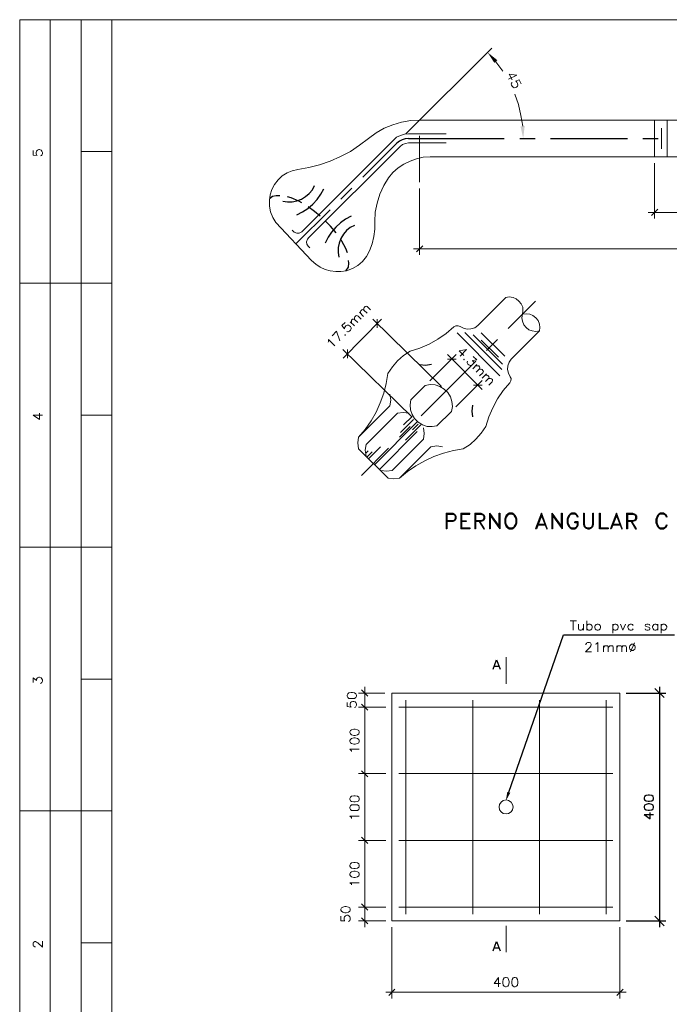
# Model space of a CAD drawing. Header units: millimetres. Extents: x 8 to 202, y 3 to 294.
# Tile 6 of 8: x 8 to 118, y 126 to 294. Entities that reach past the tile are written whole.
import ezdxf

# ---------------------------------------------------------------- set-up
doc = ezdxf.new("R2010")
doc.units = ezdxf.units.MM
doc.layers.add('DGE_CONTORNOS', color=7, linetype='Continuous', lineweight=0)
doc.layers.add('DGE_RELLENO', color=7, linetype='Continuous', lineweight=0)

msp = doc.modelspace()

# ---------------------------------------------------------------- hatches: boundary and pattern name
at = {"layer": 'DGE_RELLENO', "true_color": 0x000000}
for points in [[(88.6883, 286.5403), (89.1963, 287.006), (87.5453, 288.3184)], [(93.853, 275.7877), (93.1333, 275.7454), (93.599, 273.671)], [(91.3977, 162.165), (90.8897, 162.3344), (90.6357, 160.768)]]:
    msp.add_hatch(color=7, dxfattribs=at).paths.add_polyline_path(points, flags=0)

# ---------------------------------------------------------------- linework, layer by layer
at = {"layer": 'DGE_CONTORNOS', "lineweight": 13}
for points in [[(7.874, 293.9063), (201.9723, 293.9063)], [(7.874, 293.9063), (7.874, 3.2456)], [(149.225, 276.8037), (76.0307, 276.8037), (74.4643, 276.719), (72.898, 276.465), (71.374, 275.9993), (69.9347, 275.4067), (68.5377, 274.6024), (67.2677, 273.671)], [(55.2027, 268.3794), (57.1077, 268.718), (58.928, 269.1837), (60.7483, 269.8187), (62.484, 270.5807), (64.1773, 271.4697), (65.7437, 272.528), (67.2677, 273.671)], [(74.041, 274.4753), (73.3637, 274.3907), (72.6863, 274.179), (72.0513, 273.8827), (71.5433, 273.417)], [(74.041, 274.4753), (80.4757, 274.4753)], [(75.946, 274.0944), (75.946, 266.2204)], [(55.88, 257.7537), (71.5433, 273.417)], [(56.9807, 256.653), (72.644, 272.3163)], [(74.041, 272.909), (73.533, 272.8243), (73.0673, 272.6127), (72.644, 272.3163)], [(74.041, 272.909), (80.4757, 272.909)], [(10.16, 271.5967), (10.16, 270.8347), (10.8373, 270.75), (10.7527, 270.8347), (10.668, 271.0887), (10.668, 271.3003), (10.7527, 271.512), (10.8797, 271.6813), (11.1337, 271.766), (11.2607, 271.766), (11.5147, 271.6813), (11.6417, 271.512), (11.7263, 271.3003), (11.7263, 271.0887), (11.6417, 270.8347), (11.557, 270.75), (11.43, 270.7077)], [(77.7663, 270.5384), (76.581, 270.4537), (75.438, 270.1997), (74.3373, 269.8187), (73.279, 269.3107), (72.3053, 268.6333), (71.4163, 267.8714), (70.6543, 266.9823)], [(77.7663, 270.5384), (149.225, 270.5384)], [(55.2027, 268.3794), (54.2713, 268.1677), (53.3823, 267.7867), (52.578, 267.2787), (51.8583, 266.6014), (51.2657, 265.8394), (50.8, 264.9927), (50.5037, 264.0614), (50.3767, 263.0877), (50.3767, 262.114), (50.5883, 261.1403), (50.9693, 260.209), (51.4773, 259.3624), (57.5733, 252.8854), (58.293, 252.2503), (59.055, 251.7424), (59.8593, 251.3614), (60.7483, 251.1073), (61.6797, 250.9804), (62.5687, 250.9804), (63.5, 251.1073), (64.516, 251.4884), (65.4473, 251.9964), (66.2517, 252.716), (66.929, 253.5627), (67.437, 254.5364), (67.8603, 255.7217), (68.1567, 256.9493), (68.326, 258.2194), (68.326, 259.4894)], [(70.6543, 266.9823), (69.85, 265.6277), (69.1727, 264.146), (68.707, 262.6644), (68.4107, 261.098), (68.326, 259.4894)], [(54.2713, 258.05), (54.61, 257.7114), (55.0333, 257.542), (55.4567, 257.542), (55.88, 257.7537)], [(57.1077, 256.78), (56.8537, 256.4837), (56.7267, 256.0604), (56.769, 255.6794), (56.9807, 255.3407), (57.277, 255.0444)], [(93.472, 243.699), (93.5567, 244.2917), (93.5143, 244.9267), (93.2603, 245.477), (92.8793, 245.9427), (92.4137, 246.3237), (91.8633, 246.5777), (91.2283, 246.6624), (90.6357, 246.5777)], [(85.852, 241.794), (90.6357, 246.5777)], [(96.3507, 240.8627), (96.4353, 241.4554), (96.3507, 242.048), (96.139, 242.6407), (95.758, 243.1063), (95.25, 243.4874), (94.6997, 243.699), (94.107, 243.7837), (93.472, 243.699), (93.3873, 243.1063), (93.472, 242.5137), (93.726, 241.921), (94.107, 241.4554), (94.5727, 241.0743), (95.123, 240.8627), (95.758, 240.778), (96.3507, 240.8627)], [(82.8463, 241.6247), (82.5077, 241.7094), (82.1267, 241.7094), (81.788, 241.54)], [(82.8463, 241.6247), (83.439, 241.3284), (84.074, 241.159), (84.709, 241.2014), (85.344, 241.413), (85.852, 241.794)], [(74.3797, 237.4337), (75.9883, 237.9417), (77.597, 238.619), (79.0787, 239.4657), (80.4757, 240.4394), (81.788, 241.54)], [(91.567, 236.079), (96.3507, 240.8627)], [(74.3797, 237.4337), (73.2367, 236.6717), (72.2207, 235.7827), (71.3317, 234.7243), (70.5697, 233.6237)], [(91.567, 236.079), (91.186, 235.571), (90.9743, 234.936), (90.932, 234.301), (91.1013, 233.666), (91.3977, 233.0733)], [(70.9083, 228.1204), (65.5743, 222.7864), (66.675, 224.0987), (67.691, 225.538), (68.5377, 227.0197), (69.2573, 228.6284), (69.85, 230.237), (70.2733, 231.888), (70.5697, 233.6237)], [(74.4643, 229.1364), (76.9197, 231.5917)], [(78.9093, 224.6913), (81.3647, 227.1467), (81.534, 227.9934), (81.4493, 228.84), (81.1953, 229.6444), (80.772, 230.364), (80.137, 230.9567), (79.4173, 231.4224), (78.613, 231.6764), (77.7663, 231.7187), (76.9197, 231.5917)], [(91.313, 232.015), (90.2123, 230.7027), (89.2387, 229.3057), (88.4343, 227.7817), (87.757, 226.2153), (87.2067, 224.6067)], [(91.313, 232.015), (91.4823, 232.3537), (91.5247, 232.7347), (91.3977, 233.0733)], [(70.9083, 228.1204), (71.0353, 229.094), (70.9083, 230.0677)], [(74.4643, 229.1364), (74.3373, 228.2897), (74.422, 227.443), (74.676, 226.6387), (75.0993, 225.919), (75.692, 225.3264), (76.454, 224.8607), (77.2583, 224.6067), (78.105, 224.5644), (78.9093, 224.6913)], [(10.16, 226.5117), (11.2183, 225.7497), (11.2183, 226.8504)], [(66.8443, 221.5163), (72.1783, 226.8504)], [(74.168, 226.8504), (73.152, 226.9774), (72.1783, 226.8504)], [(10.16, 226.5117), (11.7263, 226.5117)], [(76.6233, 222.4054), (76.7503, 223.379), (76.6233, 224.3527)], [(83.3967, 220.7967), (84.5397, 221.5163), (85.5557, 222.4477), (86.4447, 223.4637), (87.2067, 224.6067)], [(65.5743, 222.7864), (65.4473, 221.8127), (65.5743, 220.7967)], [(66.8443, 221.5163), (66.7173, 220.5427), (66.8443, 219.5267)], [(71.2893, 217.0714), (76.6233, 222.4054)], [(65.5743, 220.7967), (70.612, 215.8014)], [(72.5593, 215.8014), (77.8933, 221.1354)], [(83.3967, 220.7967), (81.7033, 220.5004), (80.01, 220.0347), (78.4013, 219.442), (76.835, 218.7224), (75.311, 217.8757), (73.914, 216.902), (72.5593, 215.8014), (77.8933, 221.1354)], [(79.883, 221.1354), (78.867, 221.2624), (77.8933, 221.1354)], [(79.883, 221.1354), (78.867, 221.2624), (77.8933, 221.1354)], [(69.342, 217.0714), (70.3157, 216.9444), (71.2893, 217.0714)], [(70.612, 215.8014), (71.5857, 215.6743), (72.5593, 215.8014)], [(70.612, 215.8014), (71.5857, 215.6743), (72.5593, 215.8014)], [(101.6, 191.4597), (102.6583, 191.4597)], [(102.108, 191.4597), (102.108, 189.8934)], [(104.4363, 191.4597), (104.4363, 189.8934)], [(102.997, 190.9094), (102.997, 190.1897), (103.0817, 189.9357), (103.251, 189.8934), (103.4627, 189.8934), (103.632, 189.9357), (103.8437, 190.1897)], [(103.8437, 190.9094), (103.8437, 189.8934)], [(104.4363, 190.6977), (104.6057, 190.867), (104.7327, 190.9094), (104.9867, 190.9094), (105.1137, 190.867), (105.283, 190.6977), (105.3253, 190.486), (105.3253, 190.3167), (105.283, 190.105), (105.1137, 189.9357), (104.9867, 189.8934), (104.7327, 189.8934), (104.6057, 189.9357), (104.4363, 190.105)], [(106.172, 190.9094), (106.0027, 190.867), (105.8757, 190.6977), (105.791, 190.486), (105.791, 190.3167), (105.8757, 190.105), (106.0027, 189.9357), (106.172, 189.8934), (106.3837, 189.8934), (106.553, 189.9357), (106.68, 190.105), (106.7647, 190.3167), (106.7647, 190.486), (106.68, 190.6977), (106.553, 190.867), (106.3837, 190.9094), (106.172, 190.9094)], [(108.8813, 190.9094), (108.8813, 189.343)], [(108.8813, 190.6977), (109.0083, 190.867), (109.1777, 190.9094), (109.3893, 190.9094), (109.5587, 190.867), (109.6857, 190.6977), (109.7703, 190.486), (109.7703, 190.3167), (109.6857, 190.105), (109.5587, 189.9357), (109.3893, 189.8934), (109.1777, 189.8934), (109.0083, 189.9357), (108.8813, 190.105)], [(110.1513, 190.9094), (110.5747, 189.8934), (111.0403, 190.9094)], [(112.3103, 190.6977), (112.1833, 190.867), (112.014, 190.9094), (111.8023, 190.9094), (111.633, 190.867), (111.506, 190.6977), (111.4213, 190.486), (111.4213, 190.3167), (111.506, 190.105), (111.633, 189.9357), (111.8023, 189.8934), (112.014, 189.8934), (112.1833, 189.9357), (112.3103, 190.105)], [(115.1467, 190.6977), (115.1043, 190.867), (114.8503, 190.9094), (114.6387, 190.9094), (114.427, 190.867), (114.3423, 190.6977), (114.427, 190.5707), (114.554, 190.486), (114.935, 190.4014), (115.1043, 190.3167), (115.1467, 190.1897), (115.1467, 190.105), (115.1043, 189.9357), (114.8503, 189.8934), (114.6387, 189.8934), (114.427, 189.9357), (114.3423, 190.105)], [(116.5013, 190.6977), (116.3743, 190.867), (116.205, 190.9094), (115.9933, 190.9094), (115.824, 190.867), (115.697, 190.6977), (115.6123, 190.486), (115.6123, 190.3167), (115.697, 190.105), (115.824, 189.9357), (115.9933, 189.8934), (116.205, 189.8934), (116.3743, 189.9357), (116.5013, 190.105)], [(116.5013, 190.9094), (116.5013, 189.8934)], [(117.094, 190.9094), (117.094, 189.343)], [(117.094, 190.6977), (117.2633, 190.867), (117.3903, 190.9094), (117.6443, 190.9094), (117.7713, 190.867), (117.9407, 190.6977), (118.0253, 190.486), (118.0253, 190.3167), (117.9407, 190.105), (117.7713, 189.9357), (117.6443, 189.8934), (117.3903, 189.8934), (117.2633, 189.9357), (117.094, 190.105)], [(104.267, 187.3957), (104.267, 187.4804), (104.3517, 187.6073), (104.4363, 187.692), (104.5633, 187.7767), (104.8597, 187.7767), (105.029, 187.692), (105.1137, 187.6073), (105.156, 187.4804), (105.156, 187.311), (105.1137, 187.184), (104.9443, 186.93), (104.1823, 186.2104), (105.2407, 186.2104)], [(105.918, 187.4804), (106.0873, 187.565), (106.299, 187.7767), (106.299, 186.2104)], [(107.2727, 187.2264), (107.2727, 186.2104)], [(107.2727, 186.93), (107.4843, 187.184), (107.6537, 187.2264), (107.8653, 187.2264), (108.0347, 187.184), (108.077, 186.93), (108.077, 186.2104)], [(108.077, 186.93), (108.331, 187.184), (108.458, 187.2264), (108.712, 187.2264), (108.839, 187.184), (108.9237, 186.93), (108.9237, 186.2104)], [(109.5163, 187.2264), (109.5163, 186.2104)], [(109.5163, 186.93), (109.728, 187.184), (109.8973, 187.2264), (110.109, 187.2264), (110.2783, 187.184), (110.363, 186.93), (110.363, 186.2104)], [(110.363, 186.93), (110.5747, 187.184), (110.7017, 187.2264), (110.9557, 187.2264), (111.0827, 187.184), (111.1673, 186.93), (111.1673, 186.2104)], [(112.0563, 187.4804), (111.9293, 187.3957), (111.76, 187.2264), (111.6753, 187.0147), (111.6753, 186.8877), (111.76, 186.6337), (111.9293, 186.5067), (112.0563, 186.422), (112.3103, 186.422), (112.4373, 186.5067), (112.6067, 186.6337), (112.649, 186.8877), (112.649, 187.0147), (112.6067, 187.2264), (112.4373, 187.3957), (112.3103, 187.4804), (112.0563, 187.4804)], [(112.522, 187.692), (111.8447, 186.2104)], [(10.16, 180.961), (10.16, 181.7653), (10.7527, 181.2997), (10.7527, 181.5537), (10.8373, 181.6807), (10.8797, 181.7653), (11.1337, 181.85), (11.2607, 181.85), (11.5147, 181.7653), (11.6417, 181.596), (11.7263, 181.3844), (11.7263, 181.1727), (11.6417, 180.961), (11.557, 180.8764), (11.43, 180.7917)], [(71.247, 179.1407), (110.0667, 179.1407), (110.0667, 140.321), (71.247, 140.321), (71.247, 179.1407)], [(91.8633, 159.752), (91.7787, 160.1754), (91.5247, 160.5564), (91.1013, 160.8527), (90.678, 160.9374), (90.2123, 160.8527), (89.8313, 160.5564), (89.5773, 160.1754), (89.4927, 159.752), (89.5773, 159.2864), (89.8313, 158.9054), (90.2123, 158.6514), (90.678, 158.5667), (91.1013, 158.6514), (91.5247, 158.9054), (91.7787, 159.2864), (91.8633, 159.752)], [(10.541, 135.9184), (10.4563, 135.9184), (10.287, 136.003), (10.2447, 136.0454), (10.16, 136.2147), (10.16, 136.511), (10.2447, 136.6804), (10.287, 136.7227), (10.4563, 136.8074), (10.5833, 136.8074), (10.7527, 136.7227), (10.9643, 136.5957), (11.7263, 135.8337), (11.7263, 136.892)]]:
    msp.add_lwpolyline(points, dxfattribs=at)
at = {"layer": 'DGE_CONTORNOS', "lineweight": 5}
for points in [[(13.081, 293.9063), (13.081, 22.6343)], [(18.3303, 293.9063), (18.3303, 22.6343)], [(23.5797, 293.9063), (23.5797, 22.6343)], [(73.6177, 274.433), (88.265, 289.0804)], [(90.1277, 285.1434), (88.9423, 286.752)], [(92.4983, 284.466), (91.1013, 283.7464)], [(92.4983, 284.466), (91.2283, 284.6354), (91.7363, 283.6617)], [(93.2603, 282.9844), (92.9217, 283.6617), (92.2867, 283.4077), (92.3713, 283.4077), (92.5407, 283.2384), (92.6253, 283.0267), (92.6677, 282.7727), (92.6253, 282.6034), (92.456, 282.434), (92.329, 282.3493), (92.075, 282.307), (91.8633, 282.3917), (91.694, 282.561), (91.6093, 282.7304), (91.567, 282.9844), (91.6093, 283.069), (91.694, 283.196)], [(93.5143, 275.7877), (93.218, 277.608), (92.7947, 279.4284), (92.1597, 281.2063)], [(115.951, 276.8037), (115.951, 270.5384)], [(23.5797, 271.4697), (18.3303, 271.4697)], [(115.951, 269.48), (115.951, 260.0397)], [(75.946, 265.162), (75.946, 253.8167)], [(114.8927, 261.0557), (176.403, 261.0557)], [(116.5013, 261.606), (115.443, 260.5477)], [(76.4963, 255.383), (75.438, 254.3247)], [(176.403, 254.875), (74.93, 254.875)], [(7.874, 248.9907), (23.5797, 248.9907)], [(66.4633, 244.4187), (66.4633, 244.715), (66.5057, 244.8844), (66.675, 245.0537), (66.8443, 245.096), (67.056, 245.0114), (67.6063, 244.461)], [(64.897, 242.81), (64.897, 243.1063), (64.9393, 243.2757), (65.1087, 243.445), (65.278, 243.4874), (65.4897, 243.4027), (65.9977, 242.8524)], [(65.7013, 244.0377), (66.421, 243.318)], [(65.913, 243.826), (65.913, 244.1647), (65.9553, 244.2917), (66.1247, 244.461), (66.2517, 244.5034), (66.4633, 244.4187), (67.0137, 243.9107)], [(63.2883, 242.302), (62.738, 241.794), (63.1613, 241.2437), (63.1613, 241.3707), (63.2883, 241.5823), (63.4153, 241.7094), (63.627, 241.8364), (63.8387, 241.8364), (64.0503, 241.7517), (64.1773, 241.6247), (64.3043, 241.413), (64.3043, 241.2014), (64.1773, 240.9897), (64.008, 240.8204), (63.7963, 240.7357), (63.7117, 240.7357), (63.5423, 240.778)], [(69.469, 242.8947), (62.9497, 236.206)], [(64.135, 242.429), (64.8547, 241.7094)], [(64.3467, 242.2174), (64.3467, 242.556), (64.389, 242.683), (64.516, 242.8524), (64.6853, 242.8947), (64.897, 242.81), (65.4473, 242.302)], [(79.7137, 231.4224), (67.9873, 242.8524)], [(68.7493, 241.413), (68.7493, 242.8947)], [(62.3993, 239.1694), (61.8067, 240.8204), (61.087, 240.0583)], [(63.246, 240.2277), (63.3307, 240.2277), (63.3307, 240.143), (63.246, 240.143), (63.246, 240.2277)], [(60.4097, 238.9577), (60.452, 239.0847), (60.452, 239.4233), (61.5527, 238.3227)], [(74.6337, 226.2153), (62.9073, 237.6877)], [(63.6693, 237.6877), (63.6693, 236.206)], [(77.6817, 232.3537), (82.169, 236.841)], [(80.6873, 236.841), (86.614, 230.9144)], [(83.947, 237.6877), (82.677, 237.476), (83.4813, 236.6717)], [(83.947, 237.6877), (82.8463, 236.587)], [(82.169, 236.079), (80.6873, 236.079)], [(83.4813, 236.0367), (83.566, 236.0367), (83.566, 235.952), (83.4813, 235.952), (83.4813, 236.0367)], [(85.09, 236.5024), (85.6827, 235.952), (84.963, 235.825), (85.09, 235.6557), (85.1747, 235.5287), (85.1747, 235.4017), (85.0477, 235.19), (84.963, 235.1054), (84.7513, 234.9784), (84.5397, 234.9784), (84.328, 235.1054), (84.1587, 235.2323), (84.0317, 235.444), (84.0317, 235.571), (84.1163, 235.7403)], [(85.725, 235.1477), (85.0053, 234.3857)], [(85.5133, 234.936), (85.852, 234.936), (86.0213, 234.8937), (86.1483, 234.7243), (86.233, 234.555), (86.106, 234.3434), (85.598, 233.8354)], [(86.106, 234.3434), (86.4447, 234.3434), (86.614, 234.301), (86.741, 234.1317), (86.8257, 233.9624), (86.6987, 233.7507), (86.1483, 233.2427)], [(87.3337, 233.539), (86.614, 232.8194)], [(87.122, 233.3274), (87.4607, 233.3274), (87.5877, 233.285), (87.757, 233.1157), (87.7993, 232.9887), (87.7147, 232.777), (87.1643, 232.2267)], [(82.1267, 227.9087), (86.614, 232.396)], [(85.1323, 231.634), (86.614, 231.634)], [(87.7147, 232.777), (88.011, 232.777), (88.1803, 232.6924), (88.3497, 232.5653), (88.392, 232.396), (88.3073, 232.1844), (87.757, 231.634)], [(23.5797, 226.5117), (18.3303, 226.5117)], [(7.874, 204.0327), (23.5797, 204.0327)], [(90.678, 185.279), (90.678, 180.7493)], [(23.5797, 181.5537), (18.3303, 181.5537)], [(67.1407, 178.6327), (66.0823, 179.691)], [(66.6327, 180.199), (66.6327, 175.7117)], [(63.627, 178.6327), (63.7117, 178.421), (63.9233, 178.2517), (64.3043, 178.2094), (64.516, 178.2094), (64.897, 178.2517), (65.1087, 178.421), (65.1933, 178.6327), (65.1933, 178.802), (65.1087, 179.0137), (64.897, 179.183), (64.516, 179.2254), (64.3043, 179.2254), (63.9233, 179.183), (63.7117, 179.0137), (63.627, 178.802), (63.627, 178.6327)], [(70.0617, 179.1407), (65.5743, 179.1407)], [(73.6177, 177.9554), (73.6177, 141.5064)], [(85.0053, 177.9554), (85.0053, 141.5064)], [(96.3507, 177.9554), (96.3507, 141.5064)], [(107.696, 177.9554), (107.696, 141.5064)], [(63.627, 177.5744), (63.627, 176.8547), (64.3043, 176.77), (64.2197, 176.8547), (64.135, 177.0664), (64.135, 177.278), (64.2197, 177.532), (64.389, 177.659), (64.6007, 177.7437), (64.77, 177.7437), (64.9817, 177.659), (65.1087, 177.532), (65.1933, 177.278), (65.1933, 177.0664), (65.1087, 176.8547), (65.0663, 176.77), (64.897, 176.6854)], [(70.0617, 176.77), (65.5743, 176.77)], [(70.1887, 176.77), (65.5743, 176.77)], [(67.1407, 176.262), (66.0823, 177.278)], [(66.0823, 177.278), (67.1407, 176.262)], [(66.6327, 177.8284), (66.6327, 164.3664)], [(72.4323, 176.77), (108.8813, 176.77)], [(64.0927, 172.4097), (64.1773, 172.198), (64.389, 172.0287), (64.77, 171.944), (64.9817, 171.944), (65.3627, 172.0287), (65.6167, 172.198), (65.659, 172.4097), (65.659, 172.5367), (65.6167, 172.7907), (65.3627, 172.9177), (64.9817, 173.0024), (64.77, 173.0024), (64.389, 172.9177), (64.1773, 172.7907), (64.0927, 172.5367), (64.0927, 172.4097)], [(64.0927, 170.8857), (64.1773, 170.674), (64.389, 170.547), (64.77, 170.4624), (64.9817, 170.4624), (65.3627, 170.547), (65.6167, 170.674), (65.659, 170.8857), (65.659, 171.055), (65.6167, 171.2667), (65.3627, 171.436), (64.9817, 171.5207), (64.77, 171.5207), (64.389, 171.436), (64.1773, 171.2667), (64.0927, 171.055), (64.0927, 170.8857)], [(64.389, 169.1924), (64.3467, 169.3194), (64.0927, 169.5734), (65.659, 169.5734)], [(66.6327, 166.483), (66.6327, 153.021)], [(70.0617, 165.4247), (65.5743, 165.4247)], [(70.1887, 165.4247), (65.5743, 165.4247)], [(67.1407, 164.8744), (66.0823, 165.9327)], [(66.0823, 165.9327), (67.1407, 164.8744)], [(72.4323, 165.4247), (108.8813, 165.4247)], [(64.0927, 161.0644), (64.1773, 160.8104), (64.389, 160.6834), (64.77, 160.5987), (64.9817, 160.5987), (65.3627, 160.6834), (65.6167, 160.8104), (65.659, 161.0644), (65.659, 161.1914), (65.6167, 161.403), (65.3627, 161.5724), (64.9817, 161.657), (64.77, 161.657), (64.389, 161.5724), (64.1773, 161.403), (64.0927, 161.1914), (64.0927, 161.0644)], [(64.0927, 159.5404), (64.1773, 159.3287), (64.389, 159.1594), (64.77, 159.117), (64.9817, 159.117), (65.3627, 159.1594), (65.6167, 159.3287), (65.659, 159.5404), (65.659, 159.7097), (65.6167, 159.9214), (65.3627, 160.0907), (64.9817, 160.133), (64.77, 160.133), (64.389, 160.0907), (64.1773, 159.9214), (64.0927, 159.7097), (64.0927, 159.5404)], [(7.874, 159.0747), (23.5797, 159.0747)], [(64.389, 157.8047), (64.3467, 157.974), (64.0927, 158.1857), (65.659, 158.1857)], [(66.0823, 154.5874), (67.1407, 153.529)], [(67.1407, 153.529), (66.0823, 154.5874)], [(66.6327, 155.0954), (66.6327, 141.6334)], [(70.1887, 154.037), (65.5743, 154.037)], [(70.0617, 154.037), (65.5743, 154.037)], [(72.4323, 154.037), (108.8813, 154.037)], [(64.0927, 149.6767), (64.1773, 149.465), (64.389, 149.2957), (64.77, 149.2534), (64.9817, 149.2534), (65.3627, 149.2957), (65.6167, 149.465), (65.659, 149.6767), (65.659, 149.846), (65.6167, 150.0577), (65.3627, 150.227), (64.9817, 150.2694), (64.77, 150.2694), (64.389, 150.227), (64.1773, 150.0577), (64.0927, 149.846), (64.0927, 149.6767)], [(64.0927, 148.195), (64.1773, 147.9834), (64.389, 147.814), (64.77, 147.7294), (64.9817, 147.7294), (65.3627, 147.814), (65.6167, 147.9834), (65.659, 148.195), (65.659, 148.322), (65.6167, 148.576), (65.3627, 148.703), (64.9817, 148.7877), (64.77, 148.7877), (64.389, 148.703), (64.1773, 148.576), (64.0927, 148.322), (64.0927, 148.195)], [(64.389, 146.4594), (64.3467, 146.6287), (64.0927, 146.8404), (65.659, 146.8404)], [(62.5687, 142.1837), (62.6533, 141.972), (62.865, 141.8027), (63.246, 141.718), (63.4577, 141.718), (63.8387, 141.8027), (64.0927, 141.972), (64.135, 142.1837), (64.135, 142.353), (64.0927, 142.5647), (63.8387, 142.6917), (63.4577, 142.7764), (63.246, 142.7764), (62.865, 142.6917), (62.6533, 142.5647), (62.5687, 142.353), (62.5687, 142.1837)], [(70.1887, 142.6917), (65.5743, 142.6917)], [(70.0617, 142.6917), (65.5743, 142.6917)], [(66.0823, 143.242), (67.1407, 142.1837)], [(67.1407, 142.1837), (66.0823, 143.242)], [(66.6327, 143.75), (66.6327, 139.2627)], [(72.4323, 142.6917), (108.8813, 142.6917)], [(62.5687, 141.1254), (62.5687, 140.3634), (63.246, 140.321), (63.1613, 140.3634), (63.119, 140.6174), (63.119, 140.829), (63.1613, 141.0407), (63.3307, 141.21), (63.5423, 141.2947), (63.7117, 141.2947), (63.9233, 141.21), (64.0927, 141.0407), (64.135, 140.829), (64.135, 140.6174), (64.0927, 140.3634), (64.008, 140.321), (63.8387, 140.2364)], [(70.1887, 140.321), (65.5743, 140.321)], [(66.0823, 140.829), (67.1407, 139.813)], [(90.678, 139.5167), (90.678, 134.987)], [(71.247, 139.2627), (71.247, 127.113)], [(110.0667, 139.2627), (110.0667, 127.113)], [(23.5797, 136.5957), (18.3303, 136.5957)], [(89.408, 130.669), (88.646, 129.653), (89.7467, 129.653)], [(89.408, 130.669), (89.408, 129.1027)], [(90.5933, 130.669), (90.3817, 130.6267), (90.2123, 130.3727), (90.1277, 129.9917), (90.1277, 129.78), (90.2123, 129.399), (90.3817, 129.1874), (90.5933, 129.1027), (90.7203, 129.1027), (90.9743, 129.1874), (91.1013, 129.399), (91.186, 129.78), (91.186, 129.9917), (91.1013, 130.3727), (90.9743, 130.6267), (90.7203, 130.669), (90.5933, 130.669)], [(92.075, 130.669), (91.8633, 130.6267), (91.694, 130.3727), (91.6517, 129.9917), (91.6517, 129.78), (91.694, 129.399), (91.8633, 129.1874), (92.075, 129.1027), (92.2443, 129.1027), (92.456, 129.1874), (92.6253, 129.399), (92.6677, 129.78), (92.6677, 129.9917), (92.6253, 130.3727), (92.456, 130.6267), (92.2443, 130.669), (92.075, 130.669)], [(70.1887, 128.1714), (111.125, 128.1714)], [(71.755, 128.6794), (70.739, 127.621)], [(109.5587, 127.621), (110.617, 128.6794)]]:
    msp.add_lwpolyline(points, dxfattribs=at)
at = {"layer": 'DGE_CONTORNOS', "lineweight": 9}
for points in [[(117.1363, 275.449), (117.1363, 271.893)], [(118.11, 276.8037), (118.11, 270.5384)], [(89.6197, 233.2427), (82.3383, 240.524)], [(89.9583, 234.301), (83.6507, 240.6087)], [(90.0853, 235.19), (85.09, 240.1854)], [(90.4663, 236.5447), (86.4447, 240.524)], [(89.408, 236.3754), (86.4447, 239.2964)], [(68.3683, 218.172), (75.5227, 225.3687)], [(72.7287, 223.5483), (74.93, 225.792)], [(73.2367, 224.8607), (74.676, 226.3)], [(73.5753, 222.2784), (76.1577, 224.8607)], [(74.7607, 224.014), (75.7343, 224.9877)], [(69.1303, 217.283), (75.565, 223.7177)], [(66.802, 220.0347), (67.2253, 220.458)], [(67.0137, 219.3997), (67.9027, 220.2887)], [(67.31, 219.1034), (69.2997, 221.093)]]:
    msp.add_lwpolyline(points, dxfattribs=at)
at = {"layer": 'DGE_CONTORNOS', "lineweight": 30}
for points in [[(74.041, 273.671), (73.4907, 273.6287), (72.9827, 273.4594), (72.517, 273.2054), (72.0937, 272.8667)], [(74.041, 273.671), (90.3817, 273.671)], [(93.0063, 273.671), (95.631, 273.671)], [(98.2557, 273.671), (111.3367, 273.671)], [(113.9613, 273.671), (116.586, 273.671)], [(72.0937, 272.8667), (66.294, 267.067)], [(52.6627, 263.003), (53.467, 262.876), (54.2713, 262.876), (55.0757, 263.0454), (55.8377, 263.3417), (56.5573, 263.765), (57.15, 264.273), (57.7003, 264.908), (58.0813, 265.6277)], [(64.4313, 265.2044), (62.5687, 263.3417)], [(52.1547, 263.892), (51.562, 263.892), (50.927, 263.765), (50.3767, 263.384)], [(55.88, 262.7067), (55.372, 263.003), (54.102, 263.5534), (53.467, 263.7227)], [(55.0757, 260.6747), (56.0493, 261.1403), (56.9383, 261.733), (57.785, 262.4527), (58.5047, 263.257), (59.1397, 264.146), (59.6477, 265.0774)], [(59.055, 260.4207), (58.0813, 261.225), (56.9807, 262.0294)], [(60.706, 261.5214), (54.9063, 255.7217)], [(64.3043, 260.4207), (63.3307, 259.9127), (62.484, 259.2777), (61.6797, 258.558), (60.96, 257.7114), (60.3673, 256.8224), (59.9017, 255.8487)], [(61.7643, 257.5844), (60.7907, 258.7274), (59.9863, 259.5317)], [(64.8547, 258.8544), (64.135, 258.4733), (63.5, 257.9653), (62.992, 257.3304), (62.5687, 256.6107), (62.2723, 255.8487), (62.103, 255.0867), (62.103, 254.24), (62.23, 253.4357)], [(63.6693, 254.1554), (63.373, 254.9174), (62.738, 256.145), (62.5263, 256.4837)], [(63.4153, 251.1073), (63.4577, 251.1497), (63.8387, 251.7424), (63.9233, 252.4197), (63.881, 252.8854)], [(91.059, 241.286), (95.7157, 245.9427)], [(87.376, 237.5607), (89.1963, 239.4233)], [(75.9883, 235.1477), (76.962, 235.0207), (77.978, 235.19)], [(76.2423, 226.427), (85.5133, 235.698)], [(84.963, 228.205), (84.836, 227.189), (84.963, 226.2153)], [(72.517, 222.744), (74.3797, 224.6067)], [(66.04, 216.2247), (70.6543, 220.8813)], [(91.1437, 162.2497), (100.457, 189.089), (119.3377, 189.089)], [(117.602, 178.3787), (116.0357, 179.945)], [(116.7977, 180.199), (116.7977, 139.2627)], [(111.125, 179.1407), (117.856, 179.1407)], [(116.0357, 141.1254), (117.602, 139.5167)], [(111.125, 140.321), (117.856, 140.321)]]:
    msp.add_lwpolyline(points, dxfattribs=at)
at = {"layer": 'DGE_CONTORNOS', "lineweight": 25}
for points in [[(80.4757, 209.79), (80.4757, 207.1653)], [(80.4757, 209.79), (81.6187, 209.79), (81.8727, 209.663), (81.9997, 209.536), (82.1267, 209.282), (82.1267, 208.901), (81.9997, 208.647), (81.8727, 208.52), (81.6187, 208.393), (80.6027, 208.393)], [(82.9733, 209.79), (82.9733, 207.1653)], [(82.9733, 209.79), (84.4973, 209.79)], [(83.1003, 209.663), (84.4973, 209.663), (84.4973, 209.79)], [(85.344, 209.79), (85.344, 207.1653)], [(85.344, 209.79), (86.36, 209.79), (86.741, 209.663), (86.868, 209.536), (86.995, 209.282), (86.995, 208.901), (86.868, 208.647), (86.741, 208.52), (86.36, 208.393), (85.471, 208.393)], [(87.8417, 209.79), (87.8417, 207.1653)], [(87.8417, 209.79), (89.4927, 207.5464), (89.4927, 209.79), (89.6197, 209.79), (89.6197, 207.1653)], [(91.2283, 209.79), (90.9743, 209.663), (90.7203, 209.409), (90.5933, 209.155), (90.4663, 208.774), (90.4663, 208.1813), (90.5933, 207.8004), (90.7203, 207.5464), (90.9743, 207.2924), (91.2283, 207.1653), (91.7363, 207.1653), (91.9903, 207.2924), (92.2443, 207.5464), (92.3713, 207.8004), (92.4983, 208.1813), (92.4983, 208.774), (92.3713, 209.155), (92.2443, 209.409), (91.9903, 209.663), (91.7363, 209.79), (91.2283, 209.79)], [(96.7317, 209.79), (95.7157, 207.1653)], [(96.7317, 209.409), (97.6207, 207.1653), (97.7053, 207.1653), (96.7317, 209.79)], [(98.4673, 209.79), (98.4673, 207.1653)], [(98.4673, 209.79), (100.1183, 207.5464), (100.1183, 209.79), (100.203, 209.79), (100.203, 207.1653)], [(102.9547, 209.155), (102.8277, 209.409), (102.616, 209.663), (102.362, 209.79), (101.854, 209.79), (101.6, 209.663), (101.346, 209.409), (101.219, 209.155), (101.092, 208.774), (101.092, 208.1813), (101.219, 207.8004), (101.346, 207.5464), (101.6, 207.2924), (101.854, 207.1653), (102.362, 207.1653), (102.616, 207.2924), (102.8277, 207.5464), (102.9547, 207.8004), (102.9547, 208.3084), (102.362, 208.3084)], [(103.8437, 209.79), (103.8437, 207.9274), (103.9707, 207.5464), (104.2247, 207.2924), (104.6057, 207.1653), (104.8597, 207.1653), (105.2407, 207.2924), (105.4523, 207.5464), (105.5793, 207.9274), (105.5793, 209.79)], [(103.8437, 209.79), (103.9707, 209.79), (103.9707, 207.9274), (104.0977, 207.5464), (104.2247, 207.4194), (104.6057, 207.2924), (104.8597, 207.2924), (105.2407, 207.4194), (105.3253, 207.5464), (105.4523, 207.9274), (105.4523, 209.79), (105.5793, 209.79)], [(106.5953, 207.1653), (106.5953, 209.79), (106.7223, 209.79), (106.7223, 207.2924), (108.077, 207.2924), (108.077, 207.1653), (106.5953, 207.1653)], [(109.474, 209.79), (108.458, 207.1653)], [(109.474, 209.409), (110.363, 207.1653), (110.4477, 207.1653), (109.474, 209.79)], [(111.2097, 209.79), (111.2097, 207.1653)], [(111.2097, 209.79), (112.2257, 209.79), (112.6067, 209.663), (112.7337, 209.536), (112.8607, 209.282), (112.8607, 208.901), (112.7337, 208.647), (112.6067, 208.52), (112.2257, 208.393), (111.3367, 208.393)], [(118.11, 209.155), (117.983, 209.409), (117.729, 209.663), (117.475, 209.79), (116.967, 209.79), (116.713, 209.663), (116.459, 209.409), (116.332, 209.155), (116.205, 208.774), (116.205, 208.1813), (116.332, 207.8004), (116.459, 207.5464), (116.713, 207.2924), (116.967, 207.1653), (117.475, 207.1653), (117.729, 207.2924), (117.983, 207.5464), (118.11, 207.8004)], [(80.6027, 209.663), (80.6027, 207.1653), (80.4757, 207.1653)], [(80.6027, 209.663), (81.6187, 209.663), (81.8727, 209.536), (81.9997, 209.282), (81.9997, 208.901), (81.8727, 208.647), (81.6187, 208.52), (80.6027, 208.52)], [(83.1003, 209.663), (83.1003, 207.2924)], [(83.1003, 208.52), (83.8623, 208.52), (83.8623, 208.393), (83.1003, 208.393)], [(85.471, 209.663), (85.471, 207.1653), (85.344, 207.1653)], [(85.471, 209.663), (86.36, 209.663), (86.741, 209.536), (86.868, 209.282), (86.868, 208.901), (86.741, 208.647), (86.36, 208.52), (85.471, 208.52)], [(86.106, 208.393), (86.868, 207.1653), (86.995, 207.1653), (86.233, 208.393)], [(87.9687, 209.409), (87.9687, 207.1653), (87.8417, 207.1653)], [(87.9687, 209.409), (89.6197, 207.1653)], [(91.3553, 209.663), (90.9743, 209.536), (90.7203, 209.155), (90.5933, 208.774), (90.5933, 208.1813), (90.7203, 207.8004), (90.9743, 207.4194), (91.3553, 207.2924), (91.6093, 207.2924), (91.9903, 207.4194), (92.2443, 207.8004), (92.3713, 208.1813), (92.3713, 208.774), (92.2443, 209.155), (91.9903, 209.536), (91.6093, 209.663), (91.3553, 209.663)], [(96.7317, 209.409), (95.8427, 207.1653), (95.7157, 207.1653)], [(98.5943, 209.409), (98.5943, 207.1653), (98.4673, 207.1653)], [(98.5943, 209.409), (100.203, 207.1653)], [(102.9547, 209.155), (102.8277, 209.155), (102.743, 209.409), (102.616, 209.536), (102.362, 209.663), (101.854, 209.663), (101.6, 209.536), (101.473, 209.409), (101.346, 209.155), (101.219, 208.774), (101.219, 208.1813), (101.346, 207.8004), (101.473, 207.5464), (101.6, 207.4194), (101.854, 207.2924), (102.362, 207.2924), (102.616, 207.4194), (102.743, 207.5464), (102.8277, 207.8004), (102.8277, 208.1813), (102.362, 208.1813), (102.362, 208.3084)], [(109.474, 209.409), (108.585, 207.1653), (108.458, 207.1653)], [(111.3367, 209.663), (111.3367, 207.1653), (111.2097, 207.1653)], [(111.3367, 209.663), (112.2257, 209.663), (112.6067, 209.536), (112.7337, 209.282), (112.7337, 208.901), (112.6067, 208.647), (112.2257, 208.52), (111.3367, 208.52)], [(111.9717, 208.393), (112.7337, 207.1653), (112.8607, 207.1653), (112.0987, 208.393)], [(118.11, 209.155), (117.983, 209.155), (117.856, 209.409), (117.729, 209.536), (117.475, 209.663), (116.967, 209.663), (116.713, 209.536), (116.459, 209.155), (116.332, 208.774), (116.332, 208.1813), (116.459, 207.8004), (116.713, 207.4194), (116.967, 207.2924), (117.475, 207.2924), (117.729, 207.4194), (117.856, 207.5464), (117.983, 207.8004), (118.11, 207.8004)], [(83.1003, 207.2924), (84.4973, 207.2924), (84.4973, 207.1653), (82.9733, 207.1653)], [(95.9697, 207.8004), (97.4937, 207.8004)], [(96.0967, 207.9274), (97.3667, 207.9274)], [(108.712, 207.8004), (110.236, 207.8004)], [(108.839, 207.9274), (110.109, 207.9274)], [(88.4767, 183.247), (89.0693, 184.8134), (89.662, 183.247)], [(88.6883, 183.755), (89.4503, 183.755)], [(114.173, 161.149), (114.2577, 160.9374), (114.5117, 160.768), (114.8503, 160.7257), (115.1043, 160.7257), (115.4853, 160.768), (115.697, 160.9374), (115.7817, 161.149), (115.7817, 161.3184), (115.697, 161.53), (115.4853, 161.6994), (115.1043, 161.7417), (114.8503, 161.7417), (114.5117, 161.6994), (114.2577, 161.53), (114.173, 161.3184), (114.173, 161.149)], [(114.173, 159.6674), (114.2577, 159.4557), (114.5117, 159.2864), (114.8503, 159.2017), (115.1043, 159.2017), (115.4853, 159.2864), (115.697, 159.4557), (115.7817, 159.6674), (115.7817, 159.7944), (115.697, 160.0484), (115.4853, 160.1754), (115.1043, 160.26), (114.8503, 160.26), (114.5117, 160.1754), (114.2577, 160.0484), (114.173, 159.7944), (114.173, 159.6674)], [(114.173, 158.4397), (115.2313, 157.72), (115.2313, 158.8207)], [(114.173, 158.4397), (115.7817, 158.4397)], [(88.4767, 135.241), (89.0693, 136.8074), (89.662, 135.241)], [(88.6883, 135.749), (89.4503, 135.749)]]:
    msp.add_lwpolyline(points, dxfattribs=at)

doc.saveas('drawing.dxf')
